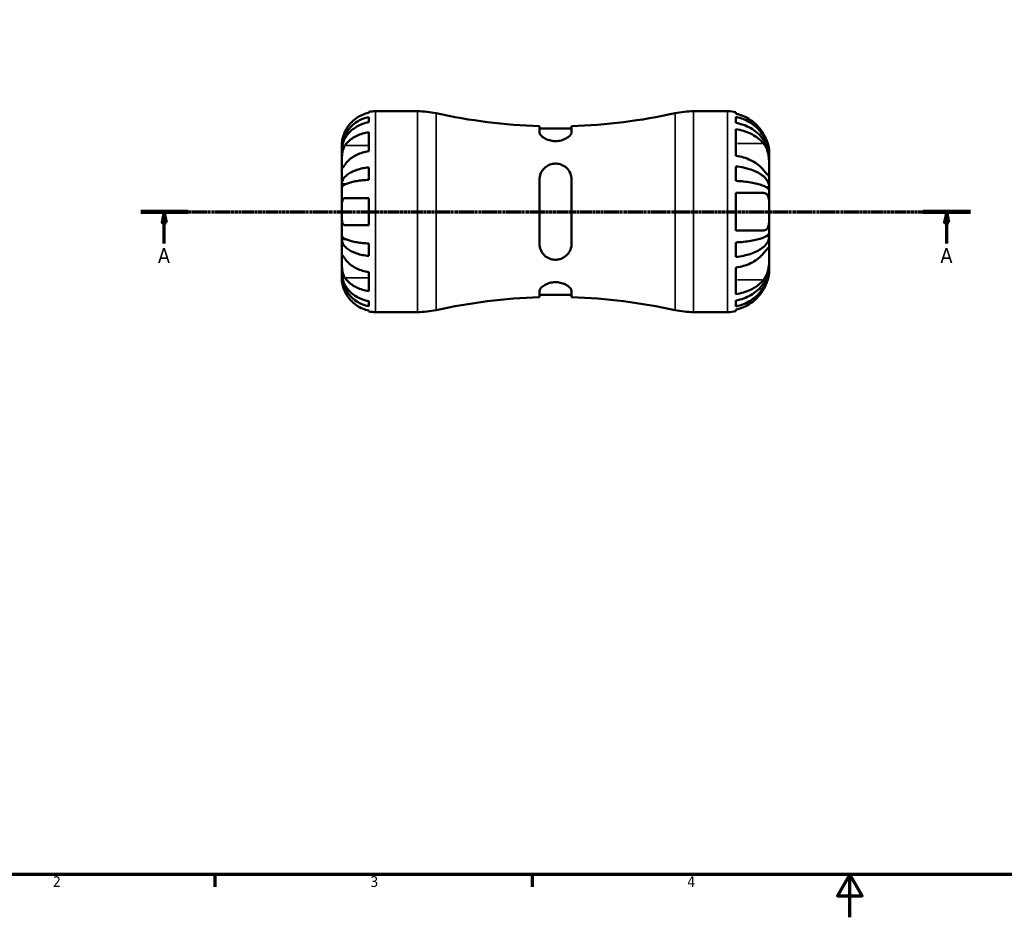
# Model space of a CAD drawing. Header units: millimetres. Extents: x -127 to 666, y 0 to 468.
# Tile 2 of 8: x 103 to 333, y 0 to 210. Entities that reach past the tile are written whole.
import ezdxf

# ---------------------------------------------------------------- set-up
doc = ezdxf.new("R2010")
doc.units = ezdxf.units.MM
doc.linetypes.add('CHAIN', pattern=[0.7087, 0.4724, -0.0591, 0.1181, -0.0591])
for name, color, linetype, lineweight in [('Border (ISO)', 7, 'Continuous', 70), ('Section Line (ISO)', 7, 'CHAIN', 70), ('Visible (ISO)', 7, 'Continuous', 50), ('Visible Narrow (ISO)', 7, 'Continuous', 35)]:
    doc.layers.add(name, color=color, linetype=linetype, lineweight=lineweight)
doc.styles.add('Label Text (ISO)', font='tahoma.ttf')
doc.styles.add('Note Text (ISO)', font='tahoma.ttf')

# ---------------------------------------------------------------- blocks, each defined once
blk = doc.blocks.new('Borders Default Border')
at = {"layer": 'Border (ISO)'}
for p, q in [((148.5, 10), (148.5, 7.1)), ((222.75, 10), (222.75, 7.1))]:
    blk.add_line(p, q, dxfattribs=at)
at = {"layer": 'Border (ISO)', "flags": 128}
for points in [[(10, 10), (10, 410), (584, 410), (584, 10), (10, 10)], [(297, 0), (297, 10), (294.11, 5), (299.89, 5), (297, 10)]]:
    blk.add_lwpolyline(points, dxfattribs=at)
at = {"layer": 'Border (ISO)', "color": 232, "true_color": 0xca0064, "char_height": 2.5, "attachment_point": 7, "style": 'Note Text (ISO)'}
for s, insert in [('2', (110.62, 7.1)), ('3', (184.85, 7.05)), ('4', (259, 7.1))]:
    blk.add_mtext(s, dxfattribs=dict(at, insert=insert))
blk = doc.blocks.new('2dTransSection0')
at = {"layer": 'Section Line (ISO)', "linetype": 'CHAIN'}
blk.add_line((131.16, 165.08), (325.21, 165.08), dxfattribs=at)
at = {"layer": 'Section Line (ISO)', "linetype": 'Continuous', "lineweight": 140}
for p, q in [((131.16, 165.08), (142.2, 165.08)), ((314.17, 165.08), (325.21, 165.08))]:
    blk.add_line(p, q, dxfattribs=at)
at = {"layer": 'Section Line (ISO)', "linetype": 'Continuous'}
for p, q in [((136.68, 165.08), (136.18, 162.58)), ((136.68, 162.58), (136.68, 165.08)), ((137.18, 162.58), (136.68, 165.08)), ((319.69, 165.08), (319.19, 162.58)), ((319.69, 162.58), (319.69, 165.08)), ((320.19, 162.58), (319.69, 165.08)), ((136.18, 162.58), (137.18, 162.58)), ((136.68, 157.64), (136.68, 162.58)), ((319.19, 162.58), (320.19, 162.58)), ((319.69, 157.64), (319.69, 162.58))]:
    blk.add_line(p, q, dxfattribs=at)
at = {"layer": 'Section Line (ISO)', "linetype": 'Continuous', "flags": 128}
for points in [[(137.18, 162.58), (136.68, 165.08), (136.18, 162.58), (137.18, 162.58)], [(320.19, 162.58), (319.69, 165.08), (319.19, 162.58), (320.19, 162.58)]]:
    blk.add_lwpolyline(points, dxfattribs=at)
at = {"layer": 'Section Line (ISO)'}
for points in [[(137.18, 162.58), (136.68, 165.08), (136.18, 162.58), (137.18, 162.58)], [(320.19, 162.58), (319.69, 165.08), (319.19, 162.58), (320.19, 162.58)]]:
    blk.add_solid(points, dxfattribs=at)
at = {"layer": 'Section Line (ISO)', "char_height": 3.5, "attachment_point": 7, "style": 'Label Text (ISO)'}
for insert in [(135.19, 153.08), (318.2, 153.08)]:
    blk.add_mtext('A', dxfattribs=dict(at, insert=insert))

msp = doc.modelspace()

# ---------------------------------------------------------------- linework, layer by layer
at = {"layer": 'Visible (ISO)'}
for p, q in [((184.483, 188.212), (184.483, 188.425)), ((184.483, 185.995), (184.483, 187.203)), ((186.058, 188.585), (195.919, 188.585)), ((260.448, 188.585), (268.433, 188.585)), ((270.383, 188.388), (270.383, 187.971)), ((270.383, 187.249), (270.383, 185.845)), ((224.433, 185.114), (224.433, 183.657)), ((231.933, 184.547), (224.433, 184.547)), ((231.933, 183.657), (231.933, 185.114)), ((270.383, 184.37), (270.383, 178.165)), ((184.483, 179.211), (184.483, 183.665)), ((178.183, 179.704), (178.183, 180.71)), ((178.183, 179.321), (178.183, 179.704)), ((178.183, 179.704), (178.196, 179.704)), ((178.183, 176.133), (178.183, 179.321)), ((278.183, 177.971), (278.173, 177.971)), ((278.183, 177.971), (278.183, 178.835)), ((278.183, 177.588), (278.183, 177.971)), ((278.183, 174.807), (278.183, 177.588)), ((178.183, 171.523), (178.183, 176.133)), ((184.483, 172.538), (184.483, 175.454)), ((270.383, 175.669), (270.383, 172.28)), ((278.183, 170.805), (278.183, 174.807)), ((178.183, 170.599), (178.183, 171.523)), ((178.183, 171.523), (179.092, 171.523)), ((178.183, 165.085), (178.183, 170.599)), ((224.433, 172.585), (224.433, 157.585)), ((231.933, 157.585), (231.933, 172.585)), ((278.183, 170.805), (277.464, 170.805)), ((278.183, 169.881), (278.183, 170.805)), ((184.483, 161.935), (184.483, 168.235)), ((270.383, 169.472), (270.383, 160.697)), ((278.183, 165.085), (278.183, 169.881)), ((178.183, 159.57), (178.183, 165.085)), ((278.183, 160.288), (278.183, 165.085)), ((178.183, 158.646), (178.183, 159.57)), ((278.183, 159.364), (277.464, 159.364)), ((278.183, 159.364), (278.183, 160.288)), ((278.183, 155.362), (278.183, 159.364)), ((178.183, 154.036), (178.183, 158.646)), ((178.183, 158.646), (179.092, 158.646)), ((184.483, 154.715), (184.483, 157.631)), ((270.383, 157.889), (270.383, 154.5)), ((278.183, 152.581), (278.183, 155.362)), ((178.183, 150.848), (178.183, 154.036)), ((270.383, 152.004), (270.383, 145.799)), ((278.183, 152.198), (278.173, 152.198)), ((278.183, 152.198), (278.183, 152.581)), ((278.183, 151.335), (278.183, 152.198)), ((178.183, 150.465), (178.183, 150.848)), ((178.183, 149.46), (178.183, 150.465)), ((178.183, 150.465), (178.196, 150.465)), ((184.483, 146.504), (184.483, 150.958)), ((224.433, 146.512), (224.433, 145.055)), ((231.933, 145.623), (224.433, 145.623)), ((231.933, 145.055), (231.933, 146.512)), ((184.483, 142.966), (184.483, 144.174)), ((270.383, 144.324), (270.383, 142.92)), ((184.483, 141.744), (184.483, 141.957)), ((186.058, 141.585), (195.919, 141.585)), ((260.448, 141.585), (268.433, 141.585)), ((270.383, 142.198), (270.383, 141.782))]:
    msp.add_line(p, q, dxfattribs=at)
for centre, radius, start, end in [((186.058, 180.71), 7.875, 90, 101.53696), ((195.919, 168.585), 20, 77.52998, 90), ((228.183, 314.482), 129.422, 257.52998, 268.33962), ((228.183, 314.482), 129.422, 271.66038, 282.47002), ((260.448, 168.585), 20, 90, 102.47002), ((268.433, 178.835), 9.75, 78.46304, 90), ((228.183, 15.687), 129.422, 91.66038, 102.47002), ((228.183, 15.687), 129.422, 77.52998, 88.33962), ((186.058, 149.46), 7.875, 258.46304, 270), ((195.919, 161.585), 20, 270, 282.47002), ((260.448, 161.585), 20, 257.52998, 270), ((268.433, 151.335), 9.75, 270, 281.53696)]:
    msp.add_arc(centre, radius, start, end, dxfattribs=at)
for points, knots in [([(178.183, 179.704), (178.183, 180.177), (178.231, 180.694), (178.438, 181.706), (178.597, 182.201), (178.97, 183.074), (179.217, 183.532), (179.805, 184.387), (180.146, 184.785), (180.833, 185.452), (181.242, 185.783), (182.124, 186.355), (182.596, 186.595), (183.483, 186.952), (183.977, 187.103), (184.483, 187.203)], [3.5133942, 3.5133942, 3.5133942, 3.5133942, 3.6599759, 3.6599759, 3.8065576, 3.8065576, 3.952571, 3.952571, 4.0985843, 4.0985843, 4.244542, 4.244542, 4.3904997, 4.3904997, 4.5326255, 4.5326255, 4.5326255, 4.5326255]), ([(184.483, 188.212), (183.981, 188.108), (183.491, 187.953), (182.608, 187.586), (182.136, 187.337), (181.256, 186.745), (180.848, 186.403), (180.159, 185.71), (179.816, 185.296), (179.308, 184.529), (179.119, 184.193), (178.961, 183.86)], [0.14941001, 0.14941001, 0.14941001, 0.14941001, 0.29044502, 0.29044502, 0.43634177, 0.43634177, 0.58223851, 0.58223851, 0.72934673, 0.72934673, 0.83526259, 0.83526259, 0.83526259, 0.83526259]), ([(276.856, 183.222), (276.748, 183.413), (276.633, 183.602), (276.144, 184.345), (275.717, 184.864), (274.862, 185.728), (274.358, 186.154), (273.27, 186.888), (272.687, 187.197), (271.599, 187.652), (270.999, 187.843), (270.383, 187.971)], [7.73402444, 7.73402444, 7.73402444, 7.73402444, 7.79493328, 7.79493328, 7.97879242, 7.97879242, 8.15939253, 8.15939253, 8.33999265, 8.33999265, 8.51296033, 8.51296033, 8.51296033, 8.51296033]), ([(270.383, 187.249), (271.009, 187.125), (271.62, 186.938), (272.717, 186.498), (273.301, 186.201), (274.392, 185.495), (274.898, 185.085), (275.749, 184.26), (276.172, 183.769), (276.902, 182.71), (277.208, 182.143), (277.67, 181.062), (277.867, 180.449), (278.124, 179.196), (278.183, 178.557), (278.183, 177.971)], [0.1849728, 0.1849728, 0.1849728, 0.1849728, 0.3606781, 0.3606781, 0.5411843, 0.5411843, 0.7216906, 0.7216906, 0.9025268, 0.9025268, 1.0833631, 1.0833631, 1.2648623, 1.2648623, 1.4463615, 1.4463615, 1.4463615, 1.4463615]), ([(184.483, 185.995), (183.978, 185.906), (183.485, 185.772), (182.599, 185.456), (182.127, 185.242), (181.246, 184.734), (180.837, 184.44), (180.15, 183.846), (179.808, 183.493), (179.219, 182.731), (178.971, 182.323), (178.598, 181.546), (178.439, 181.105), (178.231, 180.203), (178.183, 179.743), (178.183, 179.321)], [0.1494024, 0.1494024, 0.1494024, 0.1494024, 0.2912498, 0.2912498, 0.4370651, 0.4370651, 0.5828803, 0.5828803, 0.7290354, 0.7290354, 0.8751905, 0.8751905, 1.0219149, 1.0219149, 1.1686392, 1.1686392, 1.1686392, 1.1686392]), ([(278.183, 177.588), (278.183, 178.109), (278.124, 178.679), (277.867, 179.794), (277.67, 180.34), (277.208, 181.301), (276.902, 181.806), (276.172, 182.748), (275.749, 183.186), (274.898, 183.92), (274.392, 184.284), (273.301, 184.913), (272.717, 185.177), (271.62, 185.569), (271.009, 185.735), (270.383, 185.845)], [4.3558063, 4.3558063, 4.3558063, 4.3558063, 4.5373056, 4.5373056, 4.7188048, 4.7188048, 4.899641, 4.899641, 5.0804773, 5.0804773, 5.2609835, 5.2609835, 5.4414897, 5.4414897, 5.617195, 5.617195, 5.617195, 5.617195]), ([(270.383, 184.37), (270.999, 184.28), (271.599, 184.144), (272.687, 183.823), (273.27, 183.605), (274.358, 183.085), (274.862, 182.784), (275.717, 182.173), (276.144, 181.806), (276.633, 181.281), (276.748, 181.147), (276.856, 181.012)], [3.08430818, 3.08430818, 3.08430818, 3.08430818, 3.25727586, 3.25727586, 3.43787597, 3.43787597, 3.61847609, 3.61847609, 3.80233523, 3.80233523, 3.86324407, 3.86324407, 3.86324407, 3.86324407]), ([(178.961, 183.86), (178.955, 183.847), (178.949, 183.835), (178.864, 183.653), (178.79, 183.482), (178.663, 183.162), (178.609, 183.014), (178.501, 182.691), (178.45, 182.518), (178.332, 182.068), (178.282, 181.807), (178.21, 181.314), (178.195, 181.101), (178.182, 180.792), (178.183, 180.71), (178.183, 180.71)], [-0.51072287, -0.51072287, -0.51072287, -0.51072287, -0.50653573, -0.50653573, -0.4498196, -0.4498196, -0.40070764, -0.40070764, -0.34173664, -0.34173664, -0.24159774, -0.24159774, -0.12498377, -0.12498377, 0, 0, 0, 0]), ([(178.961, 180.588), (179.119, 180.823), (179.308, 181.062), (179.816, 181.604), (180.159, 181.896), (180.848, 182.386), (181.256, 182.629), (182.136, 183.047), (182.608, 183.223), (183.491, 183.483), (183.981, 183.592), (184.483, 183.665)], [3.89239507, 3.89239507, 3.89239507, 3.89239507, 3.99831093, 3.99831093, 4.14541915, 4.14541915, 4.2913159, 4.2913159, 4.43721264, 4.43721264, 4.57824766, 4.57824766, 4.57824766, 4.57824766]), ([(231.933, 183.657), (231.933, 183.572), (231.916, 183.483), (231.794, 183.159), (231.601, 182.909), (231.054, 182.442), (230.713, 182.223), (229.97, 181.89), (229.591, 181.766), (228.798, 181.612), (228.401, 181.579), (227.573, 181.608), (227.162, 181.675), (226.337, 181.905), (225.944, 182.077), (225.222, 182.498), (224.918, 182.755), (224.532, 183.233), (224.433, 183.456), (224.433, 183.657)], [-1.4161174, -1.4161174, -1.4161174, -1.4161174, -1.3481389, -1.3481389, -1.1764898, -1.1764898, -1.0181023, -1.0181023, -0.8874907, -0.8874907, -0.7663454, -0.7663454, -0.6379543, -0.6379543, -0.4896529, -0.4896529, -0.3144223, -0.3144223, -0.153805, -0.153805, -0.153805, -0.153805]), ([(278.183, 178.835), (278.183, 178.835), (278.184, 178.881), (278.178, 179.118), (278.168, 179.37), (278.083, 179.974), (278.025, 180.282), (277.866, 180.889), (277.779, 181.169), (277.561, 181.77), (277.429, 182.087), (277.15, 182.681), (277.008, 182.954), (276.856, 183.222)], [-3.17071482, -3.17071482, -3.17071482, -3.17071482, -3.059657, -3.059657, -2.88681195, -2.88681195, -2.75596666, -2.75596666, -2.6553085, -2.6553085, -2.54783773, -2.54783773, -2.45481692, -2.45481692, -2.45481692, -2.45481692]), ([(178.183, 176.133), (178.183, 176.289), (178.183, 176.46), (178.184, 176.843), (178.186, 177.054), (178.198, 177.593), (178.213, 177.928), (178.278, 178.584), (178.326, 178.898), (178.443, 179.408), (178.501, 179.609), (178.636, 179.982), (178.712, 180.154), (178.848, 180.409), (178.903, 180.502), (178.961, 180.588)], [0, 0, 0, 0, 0.06608139, 0.06608139, 0.13667451, 0.13667451, 0.23873403, 0.23873403, 0.33457773, 0.33457773, 0.40157847, 0.40157847, 0.46685307, 0.46685307, 0.50745344, 0.50745344, 0.50745344, 0.50745344]), ([(276.856, 181.012), (276.947, 180.899), (277.034, 180.778), (277.285, 180.391), (277.434, 180.105), (277.674, 179.524), (277.768, 179.241), (277.94, 178.589), (278.01, 178.221), (278.133, 177.296), (278.161, 176.749), (278.186, 175.702), (278.183, 175.216), (278.183, 174.807)], [-0.71256041, -0.71256041, -0.71256041, -0.71256041, -0.6577094, -0.6577094, -0.5472884, -0.5472884, -0.45311962, -0.45311962, -0.34026211, -0.34026211, -0.17351499, -0.17351499, 0, 0, 0, 0]), ([(184.483, 179.211), (183.981, 179.138), (183.491, 179.028), (182.608, 178.768), (182.136, 178.592), (181.256, 178.174), (180.848, 177.931), (180.159, 177.442), (179.816, 177.149), (179.308, 176.607), (179.119, 176.369), (178.961, 176.133)], [0.14941001, 0.14941001, 0.14941001, 0.14941001, 0.29044502, 0.29044502, 0.43634177, 0.43634177, 0.58223851, 0.58223851, 0.72934673, 0.72934673, 0.83526259, 0.83526259, 0.83526259, 0.83526259]), ([(276.856, 174.807), (276.748, 174.942), (276.633, 175.076), (276.144, 175.601), (275.717, 175.968), (274.862, 176.579), (274.358, 176.88), (273.27, 177.4), (272.687, 177.618), (271.599, 177.939), (270.999, 178.075), (270.383, 178.165)], [7.73402444, 7.73402444, 7.73402444, 7.73402444, 7.79493328, 7.79493328, 7.97879242, 7.97879242, 8.15939253, 8.15939253, 8.33999265, 8.33999265, 8.51296033, 8.51296033, 8.51296033, 8.51296033]), ([(178.961, 176.133), (178.903, 176.047), (178.848, 175.965), (178.712, 175.763), (178.636, 175.652), (178.501, 175.461), (178.443, 175.382), (178.328, 175.244), (178.282, 175.205), (178.21, 175.218), (178.195, 175.298), (178.182, 175.606), (178.183, 175.839), (178.183, 176.133)], [-0.50766593, -0.50766593, -0.50766593, -0.50766593, -0.46718991, -0.46718991, -0.40200215, -0.40200215, -0.33506637, -0.33506637, -0.24300458, -0.24300458, -0.12488859, -0.12488859, 0, 0, 0, 0]), ([(178.183, 171.523), (178.183, 171.771), (178.231, 172.042), (178.439, 172.573), (178.598, 172.833), (178.971, 173.291), (179.219, 173.531), (179.808, 173.98), (180.15, 174.188), (180.837, 174.538), (181.246, 174.711), (182.127, 175.011), (182.599, 175.136), (183.485, 175.323), (183.978, 175.402), (184.483, 175.454)], [3.5133937, 3.5133937, 3.5133937, 3.5133937, 3.6601181, 3.6601181, 3.8068425, 3.8068425, 3.9529976, 3.9529976, 4.0991526, 4.0991526, 4.2449679, 4.2449679, 4.3907831, 4.3907831, 4.5326305, 4.5326305, 4.5326305, 4.5326305]), ([(224.433, 172.585), (224.433, 172.794), (224.451, 173.003), (224.572, 173.723), (224.766, 174.213), (225.313, 175.045), (225.654, 175.397), (226.397, 175.907), (226.776, 176.086), (227.568, 176.305), (227.966, 176.35), (228.793, 176.309), (229.204, 176.216), (230.03, 175.883), (230.423, 175.627), (231.144, 174.947), (231.448, 174.503), (231.835, 173.567), (231.933, 173.081), (231.933, 172.585)], [-1.4161174, -1.4161174, -1.4161174, -1.4161174, -1.3481389, -1.3481389, -1.1764898, -1.1764898, -1.0181023, -1.0181023, -0.8874907, -0.8874907, -0.7663454, -0.7663454, -0.6379543, -0.6379543, -0.4896529, -0.4896529, -0.3144223, -0.3144223, -0.153805, -0.153805, -0.153805, -0.153805]), ([(270.383, 175.669), (271.009, 175.604), (271.62, 175.506), (272.717, 175.275), (273.301, 175.12), (274.392, 174.749), (274.898, 174.535), (275.749, 174.102), (276.172, 173.844), (276.902, 173.289), (277.208, 172.992), (277.67, 172.426), (277.867, 172.104), (278.124, 171.447), (278.183, 171.112), (278.183, 170.805)], [0.1849728, 0.1849728, 0.1849728, 0.1849728, 0.3606781, 0.3606781, 0.5411843, 0.5411843, 0.7216906, 0.7216906, 0.9025268, 0.9025268, 1.0833631, 1.0833631, 1.2648623, 1.2648623, 1.4463615, 1.4463615, 1.4463615, 1.4463615]), ([(278.183, 174.807), (278.183, 174.425), (278.186, 174.118), (278.166, 173.669), (278.14, 173.543), (278.022, 173.512), (277.954, 173.55), (277.784, 173.702), (277.691, 173.8), (277.458, 174.067), (277.313, 174.242), (277.058, 174.556), (276.96, 174.678), (276.856, 174.807)], [0, 0, 0, 0, 0.16205883, 0.16205883, 0.33265056, 0.33265056, 0.44859285, 0.44859285, 0.54369139, 0.54369139, 0.65332752, 0.65332752, 0.71663463, 0.71663463, 0.71663463, 0.71663463]), ([(184.483, 172.538), (183.977, 172.512), (183.483, 172.473), (182.596, 172.381), (182.124, 172.319), (181.242, 172.171), (180.833, 172.085), (180.146, 171.913), (179.805, 171.81), (179.217, 171.589), (178.97, 171.47), (178.597, 171.245), (178.438, 171.117), (178.231, 170.855), (178.183, 170.721), (178.183, 170.599)], [0.1494079, 0.1494079, 0.1494079, 0.1494079, 0.2915337, 0.2915337, 0.4374914, 0.4374914, 0.5834491, 0.5834491, 0.7294624, 0.7294624, 0.8754758, 0.8754758, 1.0220575, 1.0220575, 1.1686392, 1.1686392, 1.1686392, 1.1686392]), ([(278.183, 169.881), (278.183, 170.032), (278.124, 170.198), (277.867, 170.522), (277.67, 170.681), (277.208, 170.96), (276.902, 171.107), (276.172, 171.38), (275.749, 171.508), (274.898, 171.721), (274.392, 171.827), (273.301, 172.01), (272.717, 172.086), (271.62, 172.2), (271.009, 172.248), (270.383, 172.28)], [4.3558047, 4.3558047, 4.3558047, 4.3558047, 4.5373039, 4.5373039, 4.7188032, 4.7188032, 4.8996394, 4.8996394, 5.0804757, 5.0804757, 5.2609819, 5.2609819, 5.4414881, 5.4414881, 5.6171934, 5.6171934, 5.6171934, 5.6171934]), ([(178.183, 165.085), (178.183, 165.304), (178.183, 165.523), (178.184, 165.966), (178.186, 166.19), (178.2, 166.775), (178.219, 167.109), (178.305, 167.586), (178.355, 167.752), (178.473, 167.978), (178.532, 168.054), (178.668, 168.167), (178.745, 168.203), (178.872, 168.23), (178.916, 168.235), (178.961, 168.235)], [-2.17667965, -2.17667965, -2.17667965, -2.17667965, -2.11086653, -2.11086653, -2.04055216, -2.04055216, -1.91738302, -1.91738302, -1.82942275, -1.82942275, -1.76558177, -1.76558177, -1.70117883, -1.70117883, -1.66961913, -1.66961913, -1.66961913, -1.66961913]), ([(178.961, 168.235), (179.119, 168.235), (179.308, 168.235), (179.816, 168.235), (180.159, 168.235), (180.848, 168.235), (181.256, 168.235), (182.136, 168.235), (182.608, 168.235), (183.491, 168.235), (183.981, 168.235), (184.483, 168.235)], [3.89239507, 3.89239507, 3.89239507, 3.89239507, 3.99831093, 3.99831093, 4.14541915, 4.14541915, 4.2913159, 4.2913159, 4.43721264, 4.43721264, 4.57824766, 4.57824766, 4.57824766, 4.57824766]), ([(270.383, 169.472), (271.008, 169.472), (271.619, 169.472), (272.718, 169.472), (273.304, 169.472), (274.397, 169.472), (274.903, 169.472), (275.753, 169.472), (276.174, 169.472), (276.648, 169.472), (276.755, 169.472), (276.856, 169.472)], [3.08436348, 3.08436348, 3.08436348, 3.08436348, 3.26008715, 3.26008715, 3.44213181, 3.44213181, 3.62417647, 3.62417647, 3.80664882, 3.80664882, 3.86337086, 3.86337086, 3.86337086, 3.86337086]), ([(276.856, 169.472), (277.017, 169.472), (277.166, 169.445), (277.415, 169.338), (277.517, 169.267), (277.701, 169.081), (277.78, 168.966), (277.945, 168.631), (278.015, 168.39), (278.134, 167.721), (278.162, 167.266), (278.186, 166.235), (278.183, 165.663), (278.183, 165.085)], [-0.71378046, -0.71378046, -0.71378046, -0.71378046, -0.61639086, -0.61639086, -0.53476484, -0.53476484, -0.45304425, -0.45304425, -0.33586183, -0.33586183, -0.17344308, -0.17344308, 0, 0, 0, 0]), ([(178.961, 161.935), (178.899, 161.935), (178.84, 161.943), (178.704, 161.984), (178.631, 162.026), (178.5, 162.153), (178.443, 162.237), (178.328, 162.491), (178.282, 162.678), (178.21, 163.18), (178.195, 163.51), (178.182, 164.256), (178.183, 164.668), (178.183, 165.085)], [-0.50816407, -0.50816407, -0.50816407, -0.50816407, -0.46460526, -0.46460526, -0.40154747, -0.40154747, -0.3356183, -0.3356183, -0.24286964, -0.24286964, -0.12490659, -0.12490659, 0, 0, 0, 0]), ([(278.183, 165.085), (278.183, 164.509), (278.186, 163.941), (278.164, 162.991), (278.143, 162.602), (278.051, 161.929), (277.983, 161.648), (277.818, 161.268), (277.74, 161.141), (277.563, 160.941), (277.466, 160.865), (277.215, 160.736), (277.054, 160.7), (276.871, 160.697), (276.864, 160.697), (276.856, 160.697)], [0, 0, 0, 0, 0.17251003, 0.17251003, 0.30909442, 0.30909442, 0.43860947, 0.43860947, 0.52331861, 0.52331861, 0.60362393, 0.60362393, 0.71138308, 0.71138308, 0.71592154, 0.71592154, 0.71592154, 0.71592154]), ([(184.483, 161.935), (183.981, 161.935), (183.491, 161.935), (182.608, 161.935), (182.136, 161.935), (181.256, 161.935), (180.848, 161.935), (180.159, 161.935), (179.816, 161.935), (179.308, 161.935), (179.119, 161.935), (178.961, 161.935)], [0.14941001, 0.14941001, 0.14941001, 0.14941001, 0.29044502, 0.29044502, 0.43634177, 0.43634177, 0.58223851, 0.58223851, 0.72934673, 0.72934673, 0.83526259, 0.83526259, 0.83526259, 0.83526259]), ([(178.183, 159.57), (178.183, 159.448), (178.231, 159.314), (178.439, 159.052), (178.598, 158.924), (178.971, 158.698), (179.219, 158.579), (179.808, 158.358), (180.15, 158.255), (180.837, 158.083), (181.246, 157.997), (182.127, 157.85), (182.599, 157.787), (183.485, 157.696), (183.978, 157.657), (184.483, 157.631)], [3.5133937, 3.5133937, 3.5133937, 3.5133937, 3.6601181, 3.6601181, 3.8068425, 3.8068425, 3.9529976, 3.9529976, 4.0991526, 4.0991526, 4.2449679, 4.2449679, 4.3907831, 4.3907831, 4.5326305, 4.5326305, 4.5326305, 4.5326305]), ([(276.856, 160.697), (276.748, 160.697), (276.633, 160.697), (276.144, 160.697), (275.717, 160.697), (274.862, 160.697), (274.358, 160.697), (273.27, 160.697), (272.687, 160.697), (271.599, 160.697), (270.999, 160.697), (270.383, 160.697)], [7.73402444, 7.73402444, 7.73402444, 7.73402444, 7.79493328, 7.79493328, 7.97879242, 7.97879242, 8.15939253, 8.15939253, 8.33999265, 8.33999265, 8.51296033, 8.51296033, 8.51296033, 8.51296033]), ([(270.383, 157.889), (271.009, 157.921), (271.62, 157.969), (272.717, 158.083), (273.301, 158.159), (274.392, 158.342), (274.898, 158.448), (275.749, 158.661), (276.172, 158.789), (276.902, 159.062), (277.208, 159.209), (277.67, 159.488), (277.867, 159.647), (278.124, 159.971), (278.183, 160.137), (278.183, 160.288)], [0.1849728, 0.1849728, 0.1849728, 0.1849728, 0.3606781, 0.3606781, 0.5411843, 0.5411843, 0.7216906, 0.7216906, 0.9025268, 0.9025268, 1.0833631, 1.0833631, 1.2648623, 1.2648623, 1.4463615, 1.4463615, 1.4463615, 1.4463615]), ([(278.183, 159.364), (278.183, 159.057), (278.124, 158.722), (277.867, 158.065), (277.67, 157.743), (277.208, 157.177), (276.902, 156.88), (276.172, 156.325), (275.749, 156.067), (274.898, 155.634), (274.392, 155.42), (273.301, 155.049), (272.717, 154.894), (271.62, 154.663), (271.009, 154.565), (270.383, 154.5)], [4.3558047, 4.3558047, 4.3558047, 4.3558047, 4.5373039, 4.5373039, 4.7188032, 4.7188032, 4.8996394, 4.8996394, 5.0804757, 5.0804757, 5.2609819, 5.2609819, 5.4414881, 5.4414881, 5.6171934, 5.6171934, 5.6171934, 5.6171934]), ([(184.483, 154.715), (183.978, 154.767), (183.485, 154.846), (182.599, 155.033), (182.127, 155.158), (181.246, 155.458), (180.837, 155.631), (180.15, 155.981), (179.808, 156.189), (179.219, 156.638), (178.971, 156.878), (178.598, 157.336), (178.439, 157.596), (178.231, 158.127), (178.183, 158.398), (178.183, 158.646)], [0.1494024, 0.1494024, 0.1494024, 0.1494024, 0.2912498, 0.2912498, 0.4370651, 0.4370651, 0.5828803, 0.5828803, 0.7290354, 0.7290354, 0.8751905, 0.8751905, 1.0219149, 1.0219149, 1.1686392, 1.1686392, 1.1686392, 1.1686392]), ([(231.933, 157.585), (231.933, 157.375), (231.916, 157.166), (231.794, 156.446), (231.601, 155.956), (231.054, 155.124), (230.713, 154.772), (229.97, 154.262), (229.591, 154.083), (228.798, 153.864), (228.401, 153.819), (227.573, 153.86), (227.162, 153.953), (226.337, 154.286), (225.944, 154.543), (225.222, 155.222), (224.918, 155.666), (224.532, 156.602), (224.433, 157.088), (224.433, 157.585)], [-1.4161174, -1.4161174, -1.4161174, -1.4161174, -1.3481389, -1.3481389, -1.1764898, -1.1764898, -1.0181023, -1.0181023, -0.8874907, -0.8874907, -0.7663454, -0.7663454, -0.6379543, -0.6379543, -0.4896529, -0.4896529, -0.3144223, -0.3144223, -0.153805, -0.153805, -0.153805, -0.153805]), ([(276.856, 155.362), (276.947, 155.475), (277.034, 155.583), (277.285, 155.893), (277.434, 156.074), (277.674, 156.35), (277.768, 156.451), (277.94, 156.609), (278.01, 156.652), (278.133, 156.639), (278.161, 156.527), (278.186, 156.095), (278.183, 155.771), (278.183, 155.362)], [-0.71256041, -0.71256041, -0.71256041, -0.71256041, -0.6577094, -0.6577094, -0.5472884, -0.5472884, -0.45311962, -0.45311962, -0.34026211, -0.34026211, -0.17351499, -0.17351499, 0, 0, 0, 0]), ([(178.183, 154.036), (178.183, 154.192), (178.183, 154.331), (178.184, 154.579), (178.186, 154.684), (178.198, 154.883), (178.213, 154.947), (178.278, 154.967), (178.326, 154.928), (178.443, 154.787), (178.501, 154.708), (178.636, 154.517), (178.712, 154.406), (178.848, 154.204), (178.903, 154.122), (178.961, 154.036)], [0, 0, 0, 0, 0.06608139, 0.06608139, 0.13667451, 0.13667451, 0.23873403, 0.23873403, 0.33457773, 0.33457773, 0.40157847, 0.40157847, 0.46685307, 0.46685307, 0.50745344, 0.50745344, 0.50745344, 0.50745344]), ([(270.383, 152.004), (270.999, 152.094), (271.599, 152.23), (272.687, 152.551), (273.27, 152.769), (274.358, 153.289), (274.862, 153.59), (275.717, 154.201), (276.144, 154.568), (276.633, 155.093), (276.748, 155.227), (276.856, 155.362)], [3.08430818, 3.08430818, 3.08430818, 3.08430818, 3.25727586, 3.25727586, 3.43787597, 3.43787597, 3.61847609, 3.61847609, 3.80233523, 3.80233523, 3.86324407, 3.86324407, 3.86324407, 3.86324407]), ([(278.183, 155.362), (278.183, 154.98), (278.186, 154.531), (278.166, 153.52), (278.14, 152.963), (278.022, 152.019), (277.954, 151.642), (277.784, 150.979), (277.691, 150.694), (277.458, 150.115), (277.313, 149.83), (277.058, 149.424), (276.96, 149.286), (276.856, 149.157)], [0, 0, 0, 0, 0.16205883, 0.16205883, 0.33265056, 0.33265056, 0.44859285, 0.44859285, 0.54369139, 0.54369139, 0.65332752, 0.65332752, 0.71663463, 0.71663463, 0.71663463, 0.71663463]), ([(178.961, 149.581), (178.903, 149.667), (178.848, 149.759), (178.712, 150.015), (178.636, 150.186), (178.501, 150.56), (178.443, 150.76), (178.328, 151.259), (178.282, 151.56), (178.21, 152.256), (178.195, 152.644), (178.182, 153.392), (178.183, 153.742), (178.183, 154.036)], [-0.50766593, -0.50766593, -0.50766593, -0.50766593, -0.46718991, -0.46718991, -0.40200215, -0.40200215, -0.33506637, -0.33506637, -0.24300458, -0.24300458, -0.12488859, -0.12488859, 0, 0, 0, 0]), ([(178.961, 154.036), (179.117, 153.804), (179.303, 153.569), (179.805, 153.03), (180.146, 152.738), (180.833, 152.247), (181.242, 152.003), (182.124, 151.582), (182.597, 151.405), (183.484, 151.143), (183.978, 151.032), (184.483, 150.958)], [3.89240184, 3.89240184, 3.89240184, 3.89240184, 3.99678632, 3.99678632, 4.14339205, 4.14339205, 4.28980063, 4.28980063, 4.43620921, 4.43620921, 4.57823442, 4.57823442, 4.57823442, 4.57823442]), ([(270.383, 144.324), (271.009, 144.434), (271.62, 144.6), (272.717, 144.992), (273.301, 145.256), (274.392, 145.885), (274.898, 146.249), (275.749, 146.983), (276.172, 147.421), (276.902, 148.363), (277.208, 148.868), (277.67, 149.829), (277.867, 150.375), (278.124, 151.49), (278.183, 152.06), (278.183, 152.581)], [0.1849728, 0.1849728, 0.1849728, 0.1849728, 0.3606781, 0.3606781, 0.5411843, 0.5411843, 0.7216906, 0.7216906, 0.9025268, 0.9025268, 1.0833631, 1.0833631, 1.2648623, 1.2648623, 1.4463615, 1.4463615, 1.4463615, 1.4463615]), ([(278.183, 152.198), (278.183, 151.613), (278.124, 150.973), (277.867, 149.72), (277.67, 149.107), (277.208, 148.026), (276.902, 147.459), (276.172, 146.4), (275.749, 145.909), (274.898, 145.084), (274.392, 144.674), (273.301, 143.968), (272.717, 143.671), (271.62, 143.231), (271.009, 143.044), (270.383, 142.92)], [4.3558047, 4.3558047, 4.3558047, 4.3558047, 4.5373039, 4.5373039, 4.7188032, 4.7188032, 4.8996394, 4.8996394, 5.0804757, 5.0804757, 5.2609819, 5.2609819, 5.4414881, 5.4414881, 5.6171934, 5.6171934, 5.6171934, 5.6171934]), ([(178.183, 150.848), (178.183, 150.427), (178.231, 149.967), (178.438, 149.066), (178.597, 148.625), (178.97, 147.849), (179.217, 147.441), (179.805, 146.68), (180.146, 146.326), (180.833, 145.732), (181.242, 145.437), (182.124, 144.928), (182.596, 144.714), (183.483, 144.397), (183.977, 144.263), (184.483, 144.174)], [3.5133942, 3.5133942, 3.5133942, 3.5133942, 3.6599759, 3.6599759, 3.8065576, 3.8065576, 3.952571, 3.952571, 4.0985843, 4.0985843, 4.244542, 4.244542, 4.3904997, 4.3904997, 4.5326255, 4.5326255, 4.5326255, 4.5326255]), ([(184.483, 142.966), (183.977, 143.066), (183.483, 143.217), (182.596, 143.574), (182.124, 143.814), (181.242, 144.386), (180.833, 144.717), (180.146, 145.384), (179.805, 145.782), (179.217, 146.637), (178.97, 147.095), (178.597, 147.968), (178.438, 148.463), (178.231, 149.475), (178.183, 149.992), (178.183, 150.465)], [0.1494079, 0.1494079, 0.1494079, 0.1494079, 0.2915337, 0.2915337, 0.4374914, 0.4374914, 0.5834491, 0.5834491, 0.7294624, 0.7294624, 0.8754758, 0.8754758, 1.0220575, 1.0220575, 1.1686392, 1.1686392, 1.1686392, 1.1686392]), ([(276.856, 146.947), (276.919, 147.057), (276.979, 147.167), (277.228, 147.64), (277.398, 148.006), (277.661, 148.661), (277.761, 148.947), (277.938, 149.533), (278.008, 149.824), (278.132, 150.473), (278.161, 150.784), (278.186, 151.22), (278.183, 151.335), (278.183, 151.335)], [-0.71318934, -0.71318934, -0.71318934, -0.71318934, -0.67553838, -0.67553838, -0.55347211, -0.55347211, -0.45446433, -0.45446433, -0.34160454, -0.34160454, -0.17359041, -0.17359041, 0, 0, 0, 0]), ([(178.183, 149.46), (178.183, 149.46), (178.183, 149.437), (178.184, 149.343), (178.186, 149.269), (178.2, 148.999), (178.219, 148.757), (178.305, 148.246), (178.355, 148.009), (178.473, 147.571), (178.532, 147.381), (178.668, 146.991), (178.745, 146.794), (178.872, 146.5), (178.916, 146.405), (178.961, 146.31)], [-2.17667965, -2.17667965, -2.17667965, -2.17667965, -2.11086653, -2.11086653, -2.04055216, -2.04055216, -1.91738302, -1.91738302, -1.82942275, -1.82942275, -1.76558177, -1.76558177, -1.70117883, -1.70117883, -1.66961913, -1.66961913, -1.66961913, -1.66961913]), ([(184.483, 146.504), (183.981, 146.577), (183.491, 146.687), (182.608, 146.946), (182.136, 147.122), (181.256, 147.541), (180.848, 147.783), (180.159, 148.273), (179.816, 148.566), (179.308, 149.107), (179.119, 149.346), (178.961, 149.581)], [0.14941001, 0.14941001, 0.14941001, 0.14941001, 0.29044502, 0.29044502, 0.43634177, 0.43634177, 0.58223851, 0.58223851, 0.72934673, 0.72934673, 0.83526259, 0.83526259, 0.83526259, 0.83526259]), ([(224.433, 146.512), (224.433, 146.597), (224.451, 146.686), (224.572, 147.01), (224.766, 147.26), (225.313, 147.727), (225.654, 147.946), (226.397, 148.279), (226.776, 148.404), (227.568, 148.557), (227.966, 148.59), (228.793, 148.561), (229.204, 148.494), (230.03, 148.264), (230.423, 148.092), (231.144, 147.671), (231.448, 147.414), (231.835, 146.936), (231.933, 146.713), (231.933, 146.512)], [-1.4161174, -1.4161174, -1.4161174, -1.4161174, -1.3481389, -1.3481389, -1.1764898, -1.1764898, -1.0181023, -1.0181023, -0.8874907, -0.8874907, -0.7663454, -0.7663454, -0.6379543, -0.6379543, -0.4896529, -0.4896529, -0.3144223, -0.3144223, -0.153805, -0.153805, -0.153805, -0.153805]), ([(276.856, 149.157), (276.748, 149.022), (276.633, 148.888), (276.144, 148.363), (275.717, 147.996), (274.862, 147.385), (274.358, 147.084), (273.27, 146.564), (272.687, 146.346), (271.599, 146.025), (270.999, 145.89), (270.383, 145.799)], [7.73402444, 7.73402444, 7.73402444, 7.73402444, 7.79493328, 7.79493328, 7.97879242, 7.97879242, 8.15939253, 8.15939253, 8.33999265, 8.33999265, 8.51296033, 8.51296033, 8.51296033, 8.51296033]), ([(178.961, 146.31), (179.119, 145.976), (179.308, 145.64), (179.816, 144.873), (180.159, 144.459), (180.848, 143.766), (181.256, 143.424), (182.136, 142.832), (182.608, 142.583), (183.491, 142.216), (183.981, 142.061), (184.483, 141.957)], [3.89239507, 3.89239507, 3.89239507, 3.89239507, 3.99831093, 3.99831093, 4.14541915, 4.14541915, 4.2913159, 4.2913159, 4.43721264, 4.43721264, 4.57824766, 4.57824766, 4.57824766, 4.57824766]), ([(270.383, 142.198), (270.999, 142.326), (271.599, 142.517), (272.687, 142.972), (273.27, 143.281), (274.358, 144.015), (274.862, 144.441), (275.717, 145.305), (276.144, 145.824), (276.633, 146.567), (276.748, 146.756), (276.856, 146.947)], [3.08430818, 3.08430818, 3.08430818, 3.08430818, 3.25727586, 3.25727586, 3.43787597, 3.43787597, 3.61847609, 3.61847609, 3.80233523, 3.80233523, 3.86324407, 3.86324407, 3.86324407, 3.86324407])]:
    msp.add_open_spline(points, degree=3, knots=knots, dxfattribs=at)
at = {"layer": 'Visible Narrow (ISO)'}
for p, q in [((186.058, 141.874), (186.058, 188.295)), ((195.919, 141.874), (195.919, 188.295)), ((200.237, 187.829), (200.237, 142.34)), ((256.129, 142.34), (256.129, 187.829)), ((260.448, 188.295), (260.448, 141.874)), ((268.433, 141.874), (268.433, 188.295)), ((179.237, 180.588), (184.207, 180.588)), ((276.533, 181.012), (270.707, 181.012)), ((179.237, 149.581), (184.207, 149.581)), ((276.533, 149.157), (270.707, 149.157))]:
    msp.add_line(p, q, dxfattribs=at)

# ---------------------------------------------------------------- block references
msp.add_blockref('Borders Default Border', (0, 0))
at = {"layer": 'Section Line (ISO)'}
msp.add_blockref('2dTransSection0', (0, 0), dxfattribs=at)

doc.saveas('drawing.dxf')
